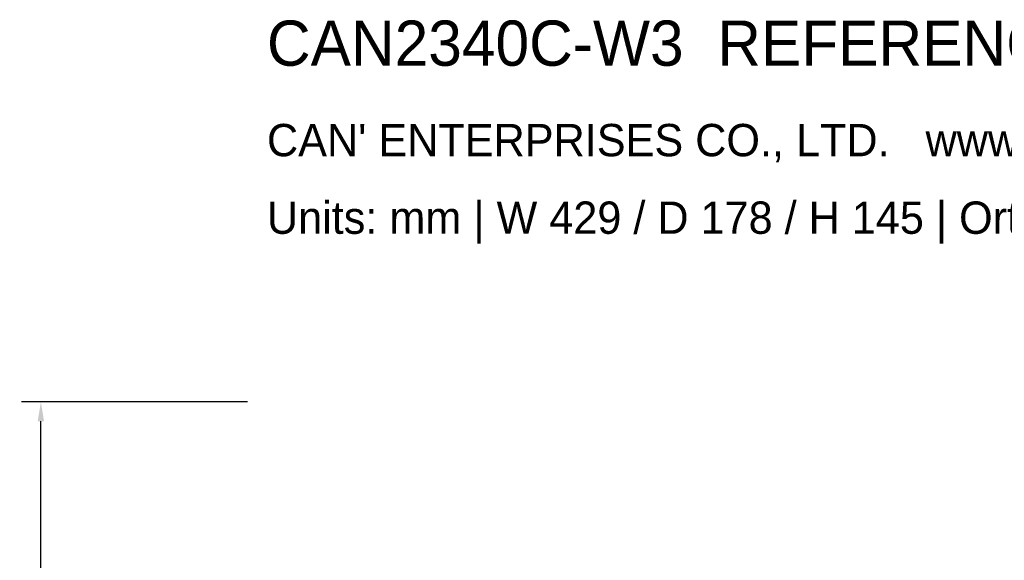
# Model space of a CAD drawing. Header units: millimetres. Extents: x -253 to 492, y -308 to 204.
# Tile 8 of 19: x -253 to -100, y 120 to 204. Entities that reach past the tile are written whole.
import ezdxf

# ---------------------------------------------------------------- set-up
doc = ezdxf.new("R2010")
doc.units = ezdxf.units.MM
doc.layers.add('DIMENSIONS', color=7, linetype='Continuous')
doc.layers.add('NOTES', color=7, linetype='Continuous', true_color=0x395566)
doc.dimstyles.get("Standard").update_dxf_attribs({"dimtxt": 2.5, "dimasz": 2.5, "dimexe": 1.25, "dimexo": 0.625, "dimtad": 1, "dimcen": 2.5, "dimazin": 3, "dimtfac": 1, "dimtmove": 0, "dimatfit": 3})

# ---------------------------------------------------------------- blocks, each defined once
blk = doc.blocks.new('_CLOSEDFILLED')
at = {"color": 0, "linetype": 'BYBLOCK'}
blk.add_solid([(-1, 0.164), (0, 0), (-1, -0.164)], dxfattribs=at)
blk = doc.blocks.new('*D2')
at = {"color": 7}
for p, q in [((-217.5, 145), (-252.5, 145)), ((-249.5, 80), (-249.5, 142)), ((-249.5, 3), (-249.5, 65)), ((-217.5, 0), (-252.5, 0))]:
    blk.add_line(p, q, dxfattribs=at)
at = {"layer": 'Defpoints'}
for p in [(-214.5, 145), (-249.5, 0), (-214.5, 0)]:
    blk.add_point(p, dxfattribs=at)
at = {"layer": 'DIMENSIONS', "color": 7, "xscale": 3, "yscale": 3}
for p, rotation in [((-249.5, 145), 90), ((-249.5, 0), 270)]:
    blk.add_blockref('_CLOSEDFILLED', p, dxfattribs=dict(at, rotation=rotation))
at = {"layer": 'DIMENSIONS', "color": 7, "insert": (-249.5, 72.5), "char_height": 5, "attachment_point": 5, "rotation": 90}
blk.add_mtext('145', dxfattribs=at)

msp = doc.modelspace()

# ---------------------------------------------------------------- texts
at = {"layer": 'NOTES'}
for s, height, p in [('CAN2340C-W3  REFERENCE DRAWING', 7, (-214.5, 197)), ("CAN' ENTERPRISES CO., LTD.   www.can-net.co.jp", 5, (-214.5, 183)), ('Units: mm | W 429 / D 178 / H 145 | Orthographic wireframe', 5, (-214.5, 171))]:
    msp.add_text(s, height=height, dxfattribs=at).set_placement(p)

# ---------------------------------------------------------------- dimensions: what is measured, and where the dimension line sits
at = {"layer": 'DIMENSIONS'}
dim = msp.add_linear_dim(base=(-249.5, 0), p1=(-214.5, 0), p2=(-214.5, 145), angle=90, dimstyle='Standard', override={"dimtxt": 5, "dimasz": 3, "dimexe": 3, "dimexo": 3, "dimdec": 1, "dimclrd": 7, "dimclre": 7, "dimclrt": 7}, dxfattribs=at)
dim.commit()
dim.dimension.update_dxf_attribs({"geometry": '*D2', "text_midpoint": (-249.5, 72.5)})

doc.saveas('drawing.dxf')
